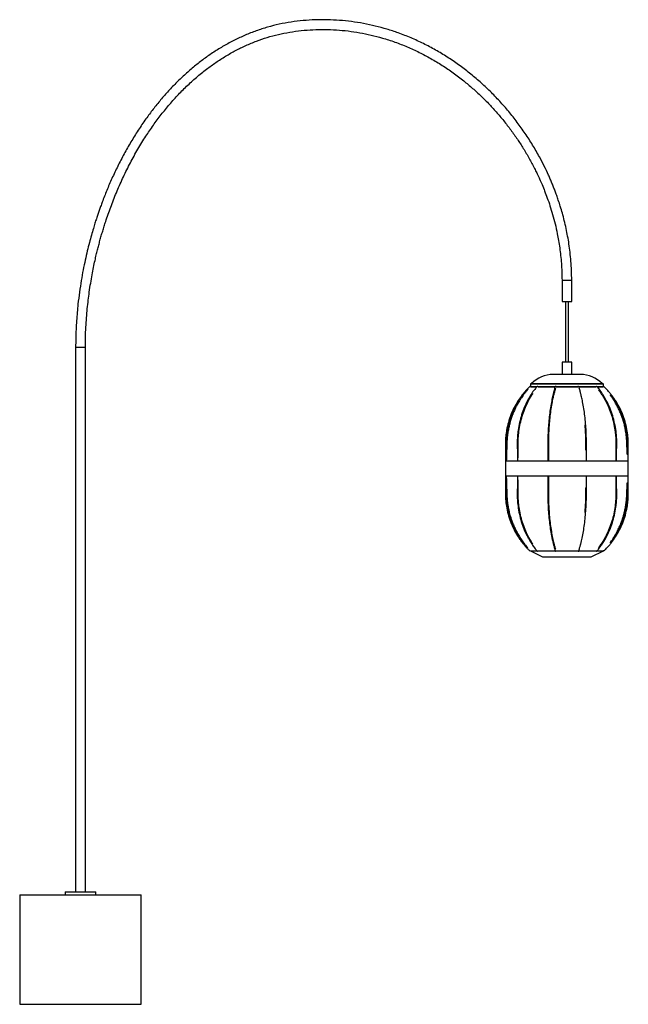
# Model space of a CAD drawing. Header units: millimetres. Extents: x -1509 to -508, y -1122 to 498.
import ezdxf

# ---------------------------------------------------------------- set-up
doc = ezdxf.new("R2010")
doc.units = ezdxf.units.MM

msp = doc.modelspace()

# ---------------------------------------------------------------- linework, layer by layer
at = {"color": 7, "linetype": 'Continuous', "lineweight": 25}
for p, q in [((-616.9, 69.2), (-616.9, 34.2)), ((-600.9, 34.2), (-600.9, 69.2)), ((-616.9, 34.2), (-600.9, 34.2)), ((-611.4, 34.2), (-611.4, -65.8)), ((-606.4, -65.8), (-606.4, 34.2)), ((-1416.9, -41.6), (-1416.9, -936.6)), ((-1400.9, -936.6), (-1400.9, -41.6)), ((-616.9, -65.8), (-616.9, -85.8)), ((-600.9, -65.8), (-616.9, -65.8)), ((-600.9, -85.8), (-600.9, -65.8)), ((-586.4, -85.8), (-631.5, -85.8)), ((-668.9, -101.8), (-668.9, -105.8)), ((-658.3, -105.9), (-668.9, -105.9)), ((-667.9, -100.8), (-549.9, -100.8)), ((-628, -105.9), (-656.9, -105.9)), ((-590.8, -105.9), (-626.5, -105.9)), ((-560.7, -105.9), (-589.7, -105.9)), ((-548.9, -105.9), (-559.2, -105.9)), ((-548.9, -105.9), (-548.9, -101.8)), ((-709.7, -209.5), (-709.7, -228.3)), ((-708.2, -218), (-708.2, -209.5)), ((-690.3, -209.5), (-690.3, -228.3)), ((-688.8, -222.7), (-688.8, -209.5)), ((-640.1, -209.5), (-640.1, -228.3)), ((-638.6, -228.3), (-638.6, -209.5)), ((-576.8, -228.3), (-576.8, -209.5)), ((-528.5, -209.5), (-528.5, -228.3)), ((-527, -228.3), (-527, -209.5)), ((-509.7, -209.5), (-509.7, -218)), ((-508.2, -228.3), (-508.2, -209.5)), ((-709.9, -228.3), (-709.9, -253.3)), ((-507.9, -228.3), (-709.9, -228.3)), ((-507.9, -253.3), (-507.9, -228.3)), ((-507.9, -253.3), (-709.9, -253.3)), ((-709.7, -253.3), (-709.7, -272.2)), ((-690.3, -253.3), (-690.3, -272.2)), ((-688.8, -272.2), (-688.8, -259)), ((-640.1, -253.3), (-640.1, -272.2)), ((-638.6, -272.2), (-638.6, -253.3)), ((-576.8, -272.2), (-576.8, -253.3)), ((-528.5, -253.3), (-528.5, -272.2)), ((-527, -272.2), (-527, -253.3)), ((-508.2, -272.2), (-508.2, -253.3)), ((-708.2, -272.2), (-708.2, -263.7)), ((-509.7, -263.7), (-509.7, -272.2)), ((-668.9, -375.8), (-668.9, -375.8)), ((-668.9, -375.9), (-648.9, -385.8)), ((-568.9, -385.8), (-548.9, -375.8)), ((-1433.9, -936.6), (-1433.9, -941.6)), ((-1433.9, -936.6), (-1383.9, -936.6)), ((-1383.9, -941.6), (-1383.9, -936.6)), ((-1508.9, -941.6), (-1508.9, -1121.6)), ((-1508.9, -941.6), (-1308.9, -941.6)), ((-1308.9, -1121.6), (-1308.9, -941.6)), ((-1508.9, -1121.6), (-1308.9, -1121.6))]:
    msp.add_line(p, q, dxfattribs=at)
at = {"color": 8, "linetype": 'Continuous', "lineweight": 25}
for p, q in [((-616.9, 69.2), (-600.9, 69.2)), ((-1400.9, -41.6), (-1416.9, -41.6)), ((-548.9, -101.8), (-668.9, -101.8))]:
    msp.add_line(p, q, dxfattribs=at)
at = {"color": 7, "linetype": 'Continuous', "lineweight": 25, "flags": 128}
for points in [[(-657.9, -105.4), (-657.9, -105.3), (-657.7, -105.3)], [(-559.8, -105.3), (-559.7, -105.3), (-559.7, -105.4)], [(-657.9, -376.3), (-657.9, -376.4), (-657.7, -376.4)], [(-559.8, -376.4), (-559.7, -376.4), (-559.7, -376.3)]]:
    msp.add_lwpolyline(points, dxfattribs=at)
at = {"color": 7, "linetype": 'Continuous', "lineweight": 25}
for centre, radius, start, end in [((-631.5, -135.3), 49.5, 90, 135.8254), ((-586.4, -135.3), 49.5, 44.1746, 90), ((-709.2, -144), 55.5, 43.4083, 44.1849), ((-667.9, -101.8), 1, 90, 180), ((-658, -106.6), 1.33, 35.2469, 80.2661), ((-627.4, -105.9), 0.548, 83.5496, 153.6487), ((-627.3, -106.2), 0.909, 23.6869, 92.5021), ((-591, -106), 0.392, 163.0482, 199.1944), ((-590, -106.2), 0.887, 86.3896, 157.3478), ((-589.9, -105.8), 0.542, 26.6079, 96.4926), ((-559.6, -106.6), 1.34, 100.0733, 144.6308), ((-549.9, -101.8), 1, 0, 90), ((-508.6, -144), 55.5, 135.8151, 136.5917), ((-594.3, -62.5), 62.7, 316.2518, 316.9374), ((-709.2, -337.8), 55.4, 315.815, 316.5911), ((-658, -375.1), 1.33, 279.7339, 324.7531), ((-627.4, -375.8), 0.548, 206.3513, 276.4504), ((-627.3, -375.5), 0.909, 267.4979, 336.3131), ((-591, -375.7), 0.392, 160.7907, 196.952), ((-590, -375.5), 0.887, 202.6522, 273.6104), ((-589.9, -375.9), 0.542, 263.5074, 333.3921), ((-559.6, -375.1), 1.34, 215.3692, 259.9267), ((-594.3, -419.2), 62.7, 43.0626, 43.7482), ((-508.7, -337.8), 55.4, 223.4089, 224.185)]:
    msp.add_arc(centre, radius, start, end, dxfattribs=at)
for points, knots in [([(-600.9, 69.2), (-601, 74.5), (-601.1, 85), (-602.1, 100.3), (-603.5, 114.9), (-605.3, 128.6), (-607.5, 141.5), (-610.1, 154.4), (-613, 167), (-616.2, 179.2), (-619.5, 190.4), (-622.7, 200.1), (-625.5, 208.5), (-628.2, 215.6), (-630.7, 222.3), (-633.4, 228.8), (-636.1, 235.2), (-640.3, 244.7), (-646.1, 257), (-654.7, 273.6), (-665.1, 291.6), (-677.2, 310.5), (-690.4, 328.9), (-704.4, 346.7), (-719.3, 363.7), (-735, 379.9), (-751.5, 395.4), (-768.8, 409.9), (-786.8, 423.6), (-805.4, 436.2), (-824.8, 447.9), (-844.7, 458.4), (-865.1, 467.8), (-885.3, 475.7), (-904.9, 482.1), (-924, 487.3), (-943.3, 491.5), (-963, 494.6), (-982.9, 496.6), (-1002.9, 497.6), (-1022.8, 497.5), (-1042.8, 496.3), (-1062.6, 493.9), (-1082.1, 490.3), (-1101.2, 485.5), (-1119.9, 479.4), (-1138.2, 472.3), (-1155.9, 464), (-1173.1, 454.7), (-1189.8, 444.4), (-1205.9, 433.2), (-1221.4, 421.2), (-1236.3, 408.4), (-1250.6, 394.8), (-1264.2, 380.6), (-1277.2, 365.7), (-1289.6, 350.4), (-1302, 333.7), (-1314.2, 315.8), (-1326.1, 296.6), (-1337.3, 276.9), (-1347.7, 256.9), (-1357.2, 236.8), (-1365.7, 217), (-1371.7, 201.7), (-1375.8, 190.6), (-1378.2, 183.8), (-1380.5, 177.1), (-1382.9, 170.1), (-1385.3, 162.5), (-1388, 153.5), (-1391.1, 142.9), (-1394.5, 130.6), (-1397.9, 116.9), (-1401.3, 102), (-1404.7, 85.7), (-1407.8, 68.2), (-1410.7, 49.4), (-1412.9, 31.9), (-1414.4, 16.2), (-1415.5, 2.4), (-1416.3, -11.8), (-1416.8, -26.6), (-1416.9, -36.5), (-1416.9, -41.6)], [0, 0, 0, 0, 0.011489, 0.02244, 0.032861, 0.042755, 0.052127, 0.060979, 0.070746, 0.079794, 0.088124, 0.095736, 0.101632, 0.107011, 0.111999, 0.116988, 0.122004, 0.127047, 0.139041, 0.151187, 0.167185, 0.18332, 0.199459, 0.215596, 0.231729, 0.247857, 0.263979, 0.280095, 0.296202, 0.312294, 0.328372, 0.344444, 0.360515, 0.376585, 0.390656, 0.404752, 0.418892, 0.433102, 0.447363, 0.461642, 0.475909, 0.490159, 0.504375, 0.518537, 0.532626, 0.546643, 0.560608, 0.574556, 0.588517, 0.602504, 0.61649, 0.630486, 0.644505, 0.658557, 0.672625, 0.686707, 0.700802, 0.714909, 0.731046, 0.747205, 0.763374, 0.779543, 0.795498, 0.810867, 0.825623, 0.830865, 0.836022, 0.841092, 0.846169, 0.851803, 0.858084, 0.866321, 0.875459, 0.8855, 0.896439, 0.908275, 0.921, 0.934605, 0.949077, 0.958611, 0.968476, 0.978667, 0.989177, 1, 1, 1, 1]), ([(-1400.9, -41.6), (-1400.9, -35.9), (-1400.8, -24.7), (-1400.1, -8.3), (-1399.1, 7.3), (-1397.8, 22.1), (-1396.2, 36.2), (-1394.4, 50.2), (-1392.3, 64.1), (-1389.9, 77.6), (-1387.5, 90), (-1385.2, 100.9), (-1383, 110.5), (-1380.9, 118.9), (-1378.9, 126.8), (-1376.9, 134.5), (-1374.7, 142.3), (-1372.4, 150), (-1370, 157.8), (-1365.8, 171), (-1359.3, 189.5), (-1350, 213.1), (-1339.8, 236.5), (-1328.5, 259.4), (-1316.3, 281.9), (-1303.7, 302.6), (-1290.8, 321.8), (-1277.9, 339.4), (-1264.2, 356.4), (-1249.8, 372.7), (-1234.5, 388.2), (-1218.5, 402.8), (-1202.4, 415.9), (-1186.3, 427.5), (-1170.4, 437.7), (-1154, 447), (-1137.1, 455.3), (-1119.6, 462.5), (-1101.8, 468.6), (-1083.5, 473.5), (-1064.8, 477.3), (-1045.8, 479.9), (-1026.5, 481.3), (-1007.2, 481.7), (-987.9, 481), (-968.7, 479.2), (-949.7, 476.3), (-930.9, 472.5), (-911.5, 467.4), (-891.7, 461), (-871.4, 453.1), (-851.7, 444), (-832.5, 433.8), (-813.8, 422.6), (-795.8, 410.3), (-779.2, 397.7), (-763.9, 384.8), (-749.8, 371.9), (-736.3, 358.4), (-723.5, 344.2), (-711.2, 329.6), (-699.7, 314.5), (-689.1, 299.4), (-680.8, 286.4), (-674.4, 275.7), (-669.7, 267.5), (-665.3, 259.3), (-661.3, 251.4), (-657.4, 243.6), (-653.6, 235.3), (-649.5, 226.1), (-645.3, 215.6), (-640.9, 204), (-636.5, 191.1), (-632.2, 177.1), (-628.1, 161.8), (-624.9, 147.4), (-622.4, 134.1), (-620.6, 122.1), (-619, 109.6), (-617.9, 96.6), (-617.1, 83), (-617, 73.8), (-616.9, 69.2)], [0, 0, 0, 0, 0.012655, 0.024787, 0.036383, 0.047432, 0.057924, 0.067851, 0.078816, 0.08898, 0.098337, 0.106881, 0.113822, 0.120113, 0.126011, 0.131941, 0.137907, 0.143909, 0.149945, 0.156015, 0.174605, 0.193455, 0.21238, 0.231307, 0.25021, 0.269088, 0.285267, 0.301433, 0.317575, 0.333691, 0.34978, 0.365845, 0.381892, 0.395894, 0.409854, 0.423795, 0.437744, 0.451699, 0.465657, 0.47966, 0.493759, 0.507963, 0.52224, 0.536557, 0.550876, 0.565161, 0.579401, 0.593576, 0.6077, 0.623803, 0.639885, 0.655964, 0.672055, 0.688167, 0.704289, 0.720421, 0.734545, 0.748678, 0.762818, 0.776963, 0.791111, 0.805241, 0.819008, 0.832264, 0.839464, 0.846502, 0.853379, 0.860152, 0.866083, 0.872803, 0.880311, 0.888606, 0.897859, 0.907925, 0.918801, 0.930489, 0.942986, 0.951609, 0.96058, 0.969902, 0.979577, 0.989608, 1, 1, 1, 1]), ([(-669.5, -105.3), (-670.6, -106.5), (-672.8, -108.5), (-675.5, -111.5), (-677.6, -113.8), (-679.3, -115.8), (-680.9, -117.6), (-684.2, -121.9), (-689.5, -129.2), (-695.8, -140.1), (-701.2, -152.1), (-705.4, -164.5), (-707.7, -174.6), (-708.8, -182.2), (-709.4, -186.9), (-709.7, -190.7), (-709.9, -193.8), (-710, -196.5), (-710.1, -200.1), (-710, -204.6), (-709.8, -207.8), (-709.7, -209.5)], [0, 0, 0, 0, 0.04301, 0.077857, 0.104539, 0.125013, 0.145454, 0.166316, 0.266175, 0.379658, 0.493142, 0.606626, 0.720109, 0.762492, 0.80482, 0.844249, 0.861695, 0.88492, 0.916066, 0.955113, 1, 1, 1, 1]), ([(-672.7, -110.1), (-673.7, -111.2), (-676.8, -114.6), (-681.3, -120.5), (-685.9, -127.3), (-689.6, -133.5), (-692.4, -138.7), (-694.4, -143), (-695.9, -146.3), (-697.1, -149.1), (-698, -151.4), (-698.9, -153.7), (-700, -156.8), (-701.3, -160.7), (-702.7, -165.8), (-704.2, -171.8), (-705.6, -178.8), (-706.8, -186.8), (-707.6, -195.8), (-707.8, -205.7), (-708.2, -216.6), (-708.4, -224.3), (-708.5, -228.3), (-708.5, -228.3)], [0, 0, 0, 0, 0.036257, 0.109465, 0.174628, 0.231697, 0.280639, 0.315207, 0.344121, 0.367393, 0.38509, 0.403243, 0.426314, 0.460525, 0.501904, 0.550516, 0.606442, 0.669789, 0.740688, 0.819224, 0.905059, 0.998139, 1, 1, 1, 1]), ([(-657.9, -105.4), (-658.8, -106.5), (-660.6, -108.6), (-662.8, -111.5), (-664.5, -113.9), (-665.9, -115.9), (-667.1, -117.7), (-669.8, -121.9), (-674, -129.3), (-679.1, -140.2), (-683.5, -152.1), (-686.8, -164.5), (-688.7, -174.7), (-689.6, -182.2), (-690.1, -186.9), (-690.3, -190.7), (-690.5, -193.8), (-690.6, -196.5), (-690.6, -200.1), (-690.6, -204.6), (-690.4, -207.8), (-690.3, -209.5)], [0, 0, 0, 0, 0.0430233, 0.0778788, 0.1045673, 0.1250447, 0.1454896, 0.1663559, 0.2662251, 0.3797112, 0.4931881, 0.6066578, 0.7201223, 0.7624964, 0.8048168, 0.8442374, 0.8616797, 0.8848995, 0.9160338, 0.9550676, 1, 1, 1, 1]), ([(-668.8, -105.9), (-668.8, -105.9), (-668.9, -105.9), (-668, -105.9), (-666.1, -105.9), (-663.1, -105.9), (-660.4, -105.9), (-658.6, -105.9), (-658.3, -105.9)], [0, 0, 0, 0, 0.091119, 0.308829, 0.526561, 0.744306, 0.962016, 1, 1, 1, 1]), ([(-656.9, -105.9), (-656.1, -105.9), (-653.7, -105.9), (-649, -105.9), (-642.8, -105.9), (-636, -105.9), (-631, -105.9), (-628.2, -105.9), (-628, -105.9)], [0, 0, 0, 0, 0.114171, 0.330597, 0.546989, 0.763403, 0.979829, 1, 1, 1, 1]), ([(-627.9, -105.6), (-628.3, -106.8), (-628.9, -108.8), (-629.8, -111.8), (-630.4, -114.1), (-630.9, -116.1), (-631.4, -117.9), (-632.4, -122.2), (-634, -129.5), (-635.9, -140.3), (-637.6, -152.3), (-638.8, -164.6), (-639.5, -174.7), (-639.9, -182.2), (-640.1, -187), (-640.2, -190.7), (-640.2, -193.8), (-640.2, -196.6), (-640.3, -200.1), (-640.2, -204.6), (-640.2, -207.9), (-640.1, -209.7)], [0, 0, 0, 0, 0.042944, 0.077735, 0.104374, 0.124813, 0.145219, 0.166046, 0.265724, 0.378991, 0.492248, 0.605497, 0.71874, 0.761032, 0.803271, 0.842616, 0.860024, 0.883199, 0.914261, 0.953205, 1, 1, 1, 1]), ([(-638.6, -209.7), (-638.7, -208), (-638.7, -205.1), (-638.8, -201.1), (-638.7, -197.9), (-638.7, -195.4), (-638.7, -193), (-638.6, -187.6), (-638.3, -178.7), (-637.5, -166.5), (-636.3, -154.1), (-634.7, -142.2), (-633.2, -133.2), (-631.9, -126.9), (-631.1, -123), (-630.4, -120), (-629.8, -117.7), (-629.2, -115.6), (-628.5, -112.9), (-627.8, -110.4), (-627.4, -108.9), (-627.2, -108.4)], [0, 0, 0, 0, 0.0442365, 0.0800522, 0.1074738, 0.1285173, 0.149531, 0.170978, 0.2736319, 0.3902895, 0.5069418, 0.6235866, 0.7402214, 0.7837777, 0.8272777, 0.8677952, 0.8857223, 0.9095854, 0.9415626, 0.9816523, 1, 1, 1, 1]), ([(-626.5, -105.9), (-624.7, -105.9), (-620.4, -105.9), (-613.4, -105.9), (-605.5, -105.9), (-597.9, -105.9), (-593.1, -105.9), (-590.8, -105.9)], [0, 0, 0, 0, 0.153599, 0.370203, 0.58682, 0.803402, 1, 1, 1, 1]), ([(-576.8, -209.7), (-576.8, -207.8), (-576.7, -204.3), (-576.7, -199.9), (-576.7, -196.4), (-576.8, -193.4), (-576.9, -187.7), (-577.2, -178.7), (-578, -166.4), (-579.3, -153.9), (-580.9, -142), (-582.5, -132.9), (-583.8, -126.6), (-584.7, -122.7), (-585.4, -119.7), (-586, -117.3), (-586.6, -115.2), (-587.3, -112.5), (-588.3, -109.2), (-589, -106.9), (-589.4, -105.6)], [0, 0, 0, 0, 0.050501, 0.089304, 0.116696, 0.141021, 0.165952, 0.265596, 0.378839, 0.492087, 0.605343, 0.718609, 0.760913, 0.803166, 0.842527, 0.859943, 0.883127, 0.914198, 0.953155, 1, 1, 1, 1]), ([(-589.3, -105.9), (-587.2, -105.9), (-582.5, -105.9), (-575.9, -105.9), (-569.7, -105.9), (-564.5, -105.9), (-561.8, -105.9), (-560.7, -105.9)], [0, 0, 0, 0, 0.193244, 0.409855, 0.626489, 0.843135, 1, 1, 1, 1]), ([(-527, -209.5), (-526.9, -207.6), (-526.8, -204.3), (-526.7, -199.9), (-526.8, -196.4), (-526.9, -193.4), (-527.1, -187.7), (-528, -178.6), (-530.1, -166.3), (-533.4, -153.8), (-537.6, -141.8), (-541.8, -132.7), (-545.1, -126.4), (-547.4, -122.5), (-549.3, -119.4), (-550.8, -117), (-552.3, -114.9), (-554.2, -112.2), (-556.7, -108.9), (-558.6, -106.6), (-559.7, -105.4)], [0, 0, 0, 0, 0.048646, 0.087538, 0.114992, 0.139364, 0.164341, 0.264177, 0.377643, 0.491114, 0.604591, 0.718077, 0.760463, 0.802798, 0.842234, 0.859683, 0.882911, 0.91404, 0.953069, 1, 1, 1, 1]), ([(-559.3, -105.9), (-557.9, -105.9), (-555.1, -105.9), (-552.1, -105.9), (-550.1, -105.9), (-549, -105.9), (-549, -105.9), (-549.1, -105.9)], [0, 0, 0, 0, 0.215358, 0.434467, 0.653541, 0.872636, 1, 1, 1, 1]), ([(-556.9, -111.2), (-556.5, -111.7), (-555.6, -112.9), (-554.2, -114.8), (-552.9, -116.7), (-551.7, -118.5), (-548.9, -122.7), (-544.7, -130), (-539.7, -140.8), (-535.3, -152.6), (-532, -164.9), (-530.1, -174.9), (-529.2, -182.3), (-528.7, -187), (-528.5, -190.8), (-528.3, -193.8), (-528.3, -196.6), (-528.2, -200.1), (-528.3, -204.6), (-528.4, -207.9), (-528.5, -209.6)], [0, 0, 0, 0, 0.018632, 0.046959, 0.068694, 0.090396, 0.112546, 0.21857, 0.339071, 0.459582, 0.5801, 0.700624, 0.745637, 0.790596, 0.832473, 0.851003, 0.875668, 0.908701, 0.950118, 1, 1, 1, 1]), ([(-508.2, -209.5), (-508.1, -207.6), (-507.9, -204.3), (-507.8, -199.9), (-507.9, -196.4), (-508, -193.4), (-508.4, -187.7), (-509.4, -178.6), (-512, -166.3), (-516.1, -153.8), (-521.3, -141.7), (-526.4, -132.7), (-530.5, -126.3), (-533.3, -122.4), (-535.6, -119.4), (-537.6, -117), (-539.3, -114.9), (-541.7, -112.2), (-544.8, -108.9), (-547.1, -106.6), (-548.4, -105.3)], [0, 0, 0, 0, 0.048603, 0.087509, 0.114971, 0.139349, 0.164331, 0.264186, 0.377671, 0.491156, 0.604642, 0.718127, 0.76051, 0.802841, 0.842271, 0.859717, 0.882941, 0.914063, 0.953083, 1, 1, 1, 1]), ([(-708.2, -209.6), (-708.3, -208), (-708.5, -205), (-708.5, -201.1), (-708.5, -197.9), (-708.5, -195.4), (-708.4, -193), (-708, -187.7), (-707, -178.8), (-704.4, -166.6), (-700.4, -154.3), (-695.2, -142.4), (-690.2, -133.5), (-686.1, -127.2), (-683.4, -123.3), (-681.3, -120.6), (-680.2, -119.2), (-680, -118.9)], [0, 0, 0, 0, 0.050525, 0.091378, 0.122652, 0.14666, 0.17064, 0.195116, 0.31226, 0.445381, 0.578502, 0.711623, 0.844745, 0.894461, 0.944116, 0.990368, 1, 1, 1, 1]), ([(-688.8, -209.6), (-688.9, -208), (-689, -205), (-689.1, -201.1), (-689.1, -197.9), (-689, -195.4), (-688.9, -193), (-688.7, -187.7), (-687.8, -178.8), (-685.7, -166.6), (-682.5, -154.3), (-678.4, -142.4), (-674.3, -133.4), (-671, -127.1), (-668.8, -123.2), (-666.9, -120.3), (-665.6, -118.2), (-665, -117.3), (-664.8, -116.9)], [0, 0, 0, 0, 0.0492468, 0.0890816, 0.1195773, 0.1429858, 0.1663658, 0.1902285, 0.3044375, 0.4342214, 0.5639995, 0.6937696, 0.8235298, 0.8719882, 0.9203845, 0.9654628, 0.9854082, 1, 1, 1, 1]), ([(-537.9, -118.9), (-537.5, -119.4), (-534.7, -122.9), (-529.7, -130), (-523.4, -140.8), (-518.1, -152.6), (-514, -164.9), (-511.7, -174.9), (-510.5, -182.4), (-510, -187.1), (-509.7, -190.8), (-509.5, -193.9), (-509.4, -196.6), (-509.3, -200.1), (-509.4, -204.6), (-509.6, -207.8), (-509.7, -209.6)], [0, 0, 0, 0, 0.019581, 0.136735, 0.269876, 0.403016, 0.536156, 0.669296, 0.71902, 0.768683, 0.814943, 0.835411, 0.862657, 0.899141, 0.944885, 1, 1, 1, 1]), ([(-509.7, -216.4), (-509.7, -214.6), (-509.9, -210.1), (-510.1, -203.1), (-510.3, -195.8), (-510.8, -189.3), (-511.4, -183.8), (-512.2, -179.1), (-512.9, -175.3), (-513.6, -171.9), (-514.4, -168.4), (-515.5, -164.3), (-517, -159.2), (-519.1, -153.4), (-521.5, -147.2), (-524.5, -140.8), (-527.8, -134.3), (-531.9, -127.4), (-535.1, -122.5), (-537, -120.1), (-537.2, -119.8)], [0, 0, 0, 0, 0.052357, 0.13294, 0.204994, 0.268298, 0.322973, 0.369145, 0.406916, 0.436542, 0.469038, 0.510889, 0.56208, 0.622585, 0.692375, 0.757603, 0.829233, 0.907237, 0.991587, 1, 1, 1, 1]), ([(-579.5, -168.9), (-579.2, -171.7), (-578.9, -176.2), (-578.6, -182.3), (-578.4, -187), (-578.3, -190.8), (-578.3, -193.8), (-578.2, -196.6), (-578.2, -200.1), (-578.2, -204.6), (-578.3, -207.9), (-578.3, -209.7)], [0, 0, 0, 0, 0.215605, 0.333545, 0.45134, 0.561064, 0.609613, 0.674239, 0.760822, 0.86938, 1, 1, 1, 1]), ([(-709.7, -209.5), (-709.7, -209.5), (-709.7, -209.5), (-709.6, -209.5), (-709.5, -209.5), (-709.2, -209.5), (-709.1, -209.5), (-709, -209.5), (-708.9, -209.5), (-708.9, -209.5)], [0, 0, 0, 0, 0.093507, 0.307507, 0.521544, 0.735837, 0.950126, 0.982762, 1, 1, 1, 1]), ([(-708.2, -209.5), (-708.2, -209.5), (-708.2, -209.5), (-708.3, -209.5), (-708.4, -209.5), (-708.6, -209.5), (-708.8, -209.5), (-708.9, -209.5), (-708.9, -209.5), (-708.9, -209.5)], [0, 0, 0, 0, 0.089032, 0.304088, 0.519181, 0.734533, 0.94988, 0.982677, 1, 1, 1, 1]), ([(-690.3, -209.5), (-690.3, -209.5), (-690.3, -209.5), (-690.3, -209.5), (-690.1, -209.5), (-689.9, -209.5), (-689.7, -209.5), (-689.4, -209.5), (-689.2, -209.5), (-689.1, -209.5), (-689.1, -209.5), (-689.1, -209.5)], [0, 0, 0, 0, 0.046919, 0.199856, 0.352705, 0.505516, 0.658352, 0.811371, 0.964387, 0.987691, 1, 1, 1, 1]), ([(-688.8, -209.5), (-688.8, -209.5), (-688.8, -209.5), (-688.9, -209.5), (-689, -209.5), (-689.1, -209.5), (-689.1, -209.5), (-689.1, -209.5)], [0, 0, 0, 0, 0.200682, 0.558684, 0.91668, 0.971202, 1, 1, 1, 1]), ([(-640.1, -209.5), (-640.1, -209.5), (-640.2, -209.5), (-640.1, -209.5), (-640, -209.5), (-639.8, -209.5), (-639.5, -209.5), (-639.3, -209.5), (-639, -209.5), (-638.8, -209.5), (-638.7, -209.5), (-638.7, -209.5), (-638.7, -209.5), (-638.7, -209.5)], [0, 0, 0, 0, 0.011415, 0.1316, 0.251746, 0.371815, 0.491816, 0.611786, 0.731776, 0.851909, 0.97204, 0.990336, 1, 1, 1, 1]), ([(-638.7, -209.5), (-638.7, -209.5), (-638.6, -209.5), (-638.7, -209.5), (-638.7, -209.5), (-638.7, -209.5)], [0, 0, 0, 0, 0.770778, 0.920773, 1, 1, 1, 1]), ([(-578.3, -209.5), (-578.3, -209.5), (-578.3, -209.5), (-578.2, -209.5), (-578, -209.5), (-577.8, -209.5), (-577.5, -209.5), (-577.2, -209.5), (-577, -209.5), (-576.9, -209.5), (-576.8, -209.5), (-576.8, -209.5), (-576.8, -209.5)], [0, 0, 0, 0, 0.009697, 0.130298, 0.250899, 0.371462, 0.491948, 0.612364, 0.73275, 0.853156, 0.973706, 1, 1, 1, 1]), ([(-578.3, -209.5), (-578.3, -209.5), (-578.3, -209.5), (-578.3, -209.5), (-578.3, -209.5)], [0, 0, 0, 0, 0.077017, 1, 1, 1, 1]), ([(-528.2, -209.5), (-528.2, -209.5), (-528.3, -209.5), (-528.4, -209.5), (-528.5, -209.5), (-528.5, -209.5), (-528.5, -209.5)], [0, 0, 0, 0, 0.028485, 0.382739, 0.736997, 1, 1, 1, 1]), ([(-528.2, -209.5), (-528.2, -209.5), (-528.1, -209.5), (-528, -209.5), (-527.7, -209.5), (-527.5, -209.5), (-527.2, -209.5), (-527.1, -209.5), (-527, -209.5), (-527, -209.5), (-527, -209.5)], [0, 0, 0, 0, 0.012365, 0.166144, 0.319925, 0.473657, 0.627289, 0.780834, 0.934339, 1, 1, 1, 1]), ([(-508.9, -209.5), (-508.9, -209.5), (-509, -209.5), (-509.2, -209.5), (-509.4, -209.5), (-509.6, -209.5), (-509.7, -209.5), (-509.7, -209.5), (-509.7, -209.5)], [0, 0, 0, 0, 0.017238, 0.231628, 0.44602, 0.660343, 0.874529, 1, 1, 1, 1]), ([(-508.9, -209.5), (-508.9, -209.5), (-508.8, -209.5), (-508.7, -209.5), (-508.4, -209.5), (-508.3, -209.5), (-508.2, -209.5), (-508.2, -209.5), (-508.2, -209.5)], [0, 0, 0, 0, 0.017324, 0.232775, 0.448228, 0.663612, 0.878858, 1, 1, 1, 1]), ([(-708.5, -253.3), (-708.5, -256.1), (-708.3, -261.8), (-708, -270.4), (-707.8, -278.6), (-707.6, -285.9), (-707.1, -292.4), (-706.4, -297.9), (-705.7, -302.6), (-705, -306.4), (-704.3, -309.8), (-703.5, -313.3), (-702.4, -317.4), (-700.8, -322.5), (-698.8, -328.3), (-696.3, -334.5), (-693.4, -340.9), (-690, -347.4), (-686, -354.3), (-681.1, -361.4), (-676.8, -367.1), (-674, -370.3), (-673.2, -371.1)], [0, 0, 0, 0, 0.065368, 0.137494, 0.202764, 0.261125, 0.312399, 0.356684, 0.394082, 0.424675, 0.448671, 0.474991, 0.508889, 0.550352, 0.599359, 0.655886, 0.708719, 0.766737, 0.829917, 0.898237, 0.971672, 1, 1, 1, 1]), ([(-709.7, -272.2), (-709.8, -274.1), (-710, -277.4), (-710.1, -281.8), (-710, -285.3), (-709.9, -288.3), (-709.5, -294), (-708.5, -303.1), (-705.8, -315.4), (-701.8, -327.9), (-696.6, -340), (-691.5, -349), (-687.3, -355.4), (-684.6, -359.3), (-682.3, -362.3), (-680.3, -364.7), (-678.6, -366.8), (-676.2, -369.5), (-673.1, -372.8), (-670.7, -375.1), (-669.5, -376.4)], [0, 0, 0, 0, 0.0486033, 0.087509, 0.114971, 0.1393485, 0.1643306, 0.2641856, 0.377671, 0.4911563, 0.6046416, 0.7181271, 0.7605103, 0.8028408, 0.8422709, 0.8597173, 0.8829411, 0.914063, 0.9530826, 1, 1, 1, 1]), ([(-709.7, -272.2), (-709.7, -272.2), (-709.7, -272.2), (-709.6, -272.2), (-709.5, -272.2), (-709.2, -272.2), (-709.1, -272.2), (-709, -272.2), (-708.9, -272.2), (-708.9, -272.2)], [0, 0, 0, 0, 0.093514, 0.307513, 0.521548, 0.735839, 0.950126, 0.982762, 1, 1, 1, 1]), ([(-708.2, -272.2), (-708.2, -272.2), (-708.2, -272.2), (-708.3, -272.2), (-708.4, -272.2), (-708.6, -272.2), (-708.8, -272.2), (-708.9, -272.2), (-708.9, -272.2), (-708.9, -272.2)], [0, 0, 0, 0, 0.089026, 0.304083, 0.519178, 0.734531, 0.94988, 0.982677, 1, 1, 1, 1]), ([(-680, -362.8), (-680.4, -362.3), (-683.1, -358.8), (-688.2, -351.7), (-694.4, -340.9), (-699.8, -329.1), (-703.9, -316.8), (-706.2, -306.8), (-707.4, -299.3), (-707.9, -294.6), (-708.2, -290.9), (-708.4, -287.8), (-708.5, -285.1), (-708.6, -281.6), (-708.5, -277.1), (-708.3, -273.9), (-708.2, -272.1)], [0, 0, 0, 0, 0.019581, 0.136735, 0.269876, 0.403016, 0.536156, 0.669296, 0.71902, 0.768683, 0.814943, 0.835411, 0.862657, 0.899141, 0.944885, 1, 1, 1, 1]), ([(-690.3, -272.2), (-690.4, -274.1), (-690.6, -277.4), (-690.6, -281.8), (-690.6, -285.3), (-690.5, -288.3), (-690.2, -294), (-689.3, -303.1), (-687.2, -315.4), (-684, -327.9), (-679.8, -339.9), (-675.7, -348.9), (-672.3, -355.3), (-670.1, -359.2), (-668.2, -362.3), (-666.6, -364.6), (-665.2, -366.8), (-663.3, -369.5), (-660.8, -372.8), (-658.9, -375.1), (-657.9, -376.3)], [0, 0, 0, 0, 0.048648, 0.087539, 0.114992, 0.139365, 0.164342, 0.264177, 0.377643, 0.491113, 0.60459, 0.718076, 0.760462, 0.802797, 0.842233, 0.859682, 0.882911, 0.914039, 0.953069, 1, 1, 1, 1]), ([(-690.3, -272.2), (-690.3, -272.2), (-690.3, -272.2), (-690.3, -272.2), (-690.1, -272.2), (-689.9, -272.2), (-689.7, -272.2), (-689.4, -272.2), (-689.2, -272.2), (-689.1, -272.2), (-689.1, -272.2), (-689.1, -272.2)], [0, 0, 0, 0, 0.047059, 0.199974, 0.352801, 0.505588, 0.658402, 0.811398, 0.964392, 0.987693, 1, 1, 1, 1]), ([(-664.8, -364.7), (-665.1, -364.2), (-665.9, -363.1), (-668.5, -359), (-672.7, -351.7), (-677.7, -340.9), (-682, -329.1), (-685.4, -316.8), (-687.2, -306.8), (-688.1, -299.4), (-688.6, -294.7), (-688.8, -290.9), (-689, -287.9), (-689.1, -285.1), (-689.1, -281.6), (-689.1, -277.1), (-688.9, -273.8), (-688.8, -272.1)], [0, 0, 0, 0, 0.019391, 0.0432698, 0.15757, 0.2874777, 0.4173956, 0.5473217, 0.6772542, 0.7257811, 0.774249, 0.8193955, 0.8393718, 0.865962, 0.9015739, 0.9462243, 1, 1, 1, 1]), ([(-688.8, -272.2), (-688.8, -272.2), (-688.8, -272.2), (-688.9, -272.2), (-689, -272.2), (-689.1, -272.2), (-689.1, -272.2), (-689.1, -272.2)], [0, 0, 0, 0, 0.200901, 0.558805, 0.916703, 0.97121, 1, 1, 1, 1]), ([(-640.1, -272), (-640.2, -273.9), (-640.2, -277.4), (-640.3, -281.8), (-640.2, -285.3), (-640.2, -288.3), (-640.1, -294), (-639.8, -303), (-639, -315.3), (-637.8, -327.8), (-636.2, -339.7), (-634.6, -348.8), (-633.4, -355.1), (-632.5, -359), (-631.8, -362), (-631.2, -364.4), (-630.7, -366.5), (-630, -369.2), (-629, -372.5), (-628.3, -374.8), (-627.9, -376.1)], [0, 0, 0, 0, 0.050502, 0.089304, 0.116696, 0.141022, 0.165953, 0.265597, 0.37884, 0.492088, 0.605344, 0.71861, 0.760914, 0.803167, 0.842527, 0.859944, 0.883128, 0.914198, 0.953155, 1, 1, 1, 1]), ([(-640.1, -272.2), (-640.1, -272.2), (-640.2, -272.2), (-640.1, -272.2), (-640, -272.2), (-639.8, -272.2), (-639.5, -272.2), (-639.3, -272.2), (-639, -272.2), (-638.8, -272.2), (-638.7, -272.2), (-638.7, -272.2), (-638.7, -272.2), (-638.7, -272.2)], [0, 0, 0, 0, 0.011575, 0.13174, 0.251867, 0.371917, 0.491898, 0.611848, 0.731819, 0.851933, 0.972045, 0.990338, 1, 1, 1, 1]), ([(-627.2, -373.3), (-627.3, -372.9), (-627.7, -371.6), (-628.3, -369.5), (-629, -367.2), (-629.5, -365.2), (-629.9, -363.4), (-631, -359.2), (-632.5, -351.9), (-634.4, -341.1), (-636.1, -329.2), (-637.3, -316.9), (-638, -306.9), (-638.4, -299.4), (-638.6, -294.7), (-638.7, -290.9), (-638.7, -287.9), (-638.7, -285.1), (-638.8, -281.6), (-638.7, -277.1), (-638.7, -273.8), (-638.6, -272)], [0, 0, 0, 0, 0.014315, 0.050118, 0.077534, 0.098571, 0.119575, 0.141014, 0.243634, 0.36027, 0.476915, 0.593569, 0.710229, 0.753798, 0.797314, 0.837848, 0.855783, 0.879657, 0.911643, 0.951747, 1, 1, 1, 1]), ([(-638.7, -272.2), (-638.7, -272.2), (-638.6, -272.2), (-638.7, -272.2), (-638.7, -272.2), (-638.7, -272.2)], [0, 0, 0, 0, 0.771067, 0.920873, 1, 1, 1, 1]), ([(-589.4, -376.1), (-589.1, -374.9), (-588.4, -372.9), (-587.5, -369.9), (-586.9, -367.6), (-586.3, -365.6), (-585.9, -363.8), (-584.8, -359.5), (-583.2, -352.2), (-581.2, -341.4), (-579.5, -329.4), (-578.2, -317.1), (-577.5, -307), (-577.1, -299.5), (-576.9, -294.7), (-576.8, -291), (-576.8, -287.9), (-576.7, -285.1), (-576.7, -281.6), (-576.7, -277.1), (-576.8, -273.8), (-576.8, -272)], [0, 0, 0, 0, 0.042945, 0.077736, 0.104375, 0.124814, 0.14522, 0.166047, 0.265725, 0.378992, 0.492249, 0.605498, 0.718741, 0.761033, 0.803272, 0.842616, 0.860025, 0.883199, 0.914262, 0.953206, 1, 1, 1, 1]), ([(-578.3, -272), (-578.3, -273.7), (-578.3, -276.6), (-578.2, -280.6), (-578.2, -283.8), (-578.3, -286.3), (-578.3, -288.7), (-578.4, -294.1), (-578.7, -302.2), (-579.2, -309.4), (-579.5, -312.8)], [0, 0, 0, 0, 0.11976, 0.216721, 0.290956, 0.347926, 0.404814, 0.462877, 0.740784, 1, 1, 1, 1]), ([(-578.3, -272.2), (-578.3, -272.2), (-578.3, -272.2), (-578.2, -272.2), (-578, -272.2), (-577.8, -272.2), (-577.5, -272.2), (-577.2, -272.2), (-577, -272.2), (-576.9, -272.2), (-576.8, -272.2), (-576.8, -272.2), (-576.8, -272.2)], [0, 0, 0, 0, 0.009699, 0.130319, 0.25094, 0.371522, 0.492027, 0.612463, 0.732868, 0.853294, 0.973863, 1, 1, 1, 1]), ([(-578.3, -272.2), (-578.3, -272.2), (-578.3, -272.2), (-578.3, -272.2), (-578.3, -272.2)], [0, 0, 0, 0, 0.077113, 1, 1, 1, 1]), ([(-559.7, -376.3), (-558.7, -375.2), (-557, -373.1), (-554.7, -370.2), (-553, -367.8), (-551.6, -365.8), (-550.4, -364), (-547.7, -359.8), (-543.4, -352.4), (-538.3, -341.5), (-533.9, -329.6), (-530.5, -317.2), (-528.7, -307), (-527.7, -299.5), (-527.2, -294.8), (-527, -291), (-526.8, -287.9), (-526.8, -285.2), (-526.7, -281.6), (-526.8, -277.1), (-526.9, -273.9), (-527, -272.2)], [0, 0, 0, 0, 0.043023, 0.077878, 0.104567, 0.125044, 0.145489, 0.166355, 0.266224, 0.37971, 0.493187, 0.606657, 0.720122, 0.762497, 0.804817, 0.844238, 0.86168, 0.8849, 0.916035, 0.955069, 1, 1, 1, 1]), ([(-528.5, -272.1), (-528.4, -273.7), (-528.3, -276.7), (-528.2, -280.6), (-528.2, -283.8), (-528.3, -286.3), (-528.4, -288.7), (-528.7, -294), (-529.5, -302.9), (-531.6, -315.1), (-534.8, -327.4), (-539, -339.3), (-543.1, -348.3), (-546.5, -354.6), (-548.7, -358.4), (-550.5, -361.4), (-552.1, -363.8), (-553.5, -365.9), (-555.1, -368.2), (-556.3, -369.8), (-556.9, -370.5)], [0, 0, 0, 0, 0.04574, 0.082738, 0.111062, 0.132803, 0.154518, 0.176681, 0.282757, 0.403298, 0.523834, 0.644362, 0.764882, 0.80989, 0.854839, 0.896708, 0.915233, 0.939892, 0.972937, 1, 1, 1, 1]), ([(-548.4, -376.4), (-547.2, -375.2), (-545.1, -373.1), (-542.3, -370.2), (-540.2, -367.9), (-538.5, -365.9), (-537, -364.1), (-533.6, -359.8), (-528.4, -352.5), (-522.1, -341.6), (-516.7, -329.6), (-512.5, -317.2), (-510.2, -307.1), (-509, -299.5), (-508.5, -294.8), (-508.2, -291), (-508, -287.9), (-507.9, -285.2), (-507.8, -281.6), (-507.9, -277.1), (-508.1, -273.9), (-508.2, -272.2)], [0, 0, 0, 0, 0.04301, 0.077857, 0.104539, 0.125013, 0.145454, 0.166316, 0.266175, 0.379658, 0.493142, 0.606626, 0.720109, 0.762492, 0.80482, 0.844249, 0.861695, 0.88492, 0.916066, 0.955113, 1, 1, 1, 1]), ([(-509.7, -272.1), (-509.6, -273.7), (-509.4, -276.7), (-509.3, -280.6), (-509.4, -283.8), (-509.4, -286.3), (-509.5, -288.7), (-509.9, -294), (-510.9, -302.9), (-513.5, -315.1), (-517.5, -327.4), (-522.6, -339.3), (-527.7, -348.2), (-531.8, -354.5), (-534.5, -358.4), (-536.6, -361.1), (-537.7, -362.5), (-537.9, -362.8)], [0, 0, 0, 0, 0.050525, 0.091378, 0.122652, 0.14666, 0.17064, 0.195116, 0.31226, 0.445381, 0.578502, 0.711623, 0.844745, 0.894461, 0.944116, 0.990368, 1, 1, 1, 1]), ([(-537.5, -362.3), (-537.2, -361.8), (-535.1, -359.2), (-532, -354.4), (-528.3, -348.2), (-525.5, -343), (-523.5, -338.7), (-522, -335.4), (-520.8, -332.6), (-519.9, -330.3), (-519, -328), (-517.9, -324.9), (-516.6, -321), (-515.1, -315.9), (-513.7, -309.9), (-512.2, -302.9), (-511.1, -294.9), (-510.3, -285.9), (-510.1, -276), (-509.8, -268.8), (-509.7, -265), (-509.7, -264.8)], [0, 0, 0, 0, 0.0164728, 0.0965226, 0.1666286, 0.2267523, 0.2692172, 0.3047364, 0.3333249, 0.3550657, 0.3773655, 0.4057069, 0.4477334, 0.4985655, 0.5582826, 0.6269862, 0.7048048, 0.7919011, 0.8883788, 0.9938226, 1, 1, 1, 1]), ([(-528.2, -272.2), (-528.2, -272.2), (-528.3, -272.2), (-528.4, -272.2), (-528.5, -272.2), (-528.5, -272.2), (-528.5, -272.2)], [0, 0, 0, 0, 0.028493, 0.382849, 0.737209, 1, 1, 1, 1]), ([(-528.2, -272.2), (-528.2, -272.2), (-528.1, -272.2), (-528, -272.2), (-527.7, -272.2), (-527.5, -272.2), (-527.2, -272.2), (-527.1, -272.2), (-527, -272.2), (-527, -272.2), (-527, -272.2)], [0, 0, 0, 0, 0.0123667, 0.1661674, 0.3199698, 0.4737226, 0.6273768, 0.7809429, 0.9344696, 1, 1, 1, 1]), ([(-508.9, -272.2), (-508.9, -272.2), (-509, -272.2), (-509.2, -272.2), (-509.4, -272.2), (-509.6, -272.2), (-509.7, -272.2), (-509.7, -272.2), (-509.7, -272.2)], [0, 0, 0, 0, 0.017239, 0.23163, 0.446023, 0.660348, 0.874534, 1, 1, 1, 1]), ([(-508.9, -272.2), (-508.9, -272.2), (-508.8, -272.2), (-508.7, -272.2), (-508.4, -272.2), (-508.3, -272.2), (-508.2, -272.2), (-508.2, -272.2), (-508.2, -272.2)], [0, 0, 0, 0, 0.017324, 0.232773, 0.448225, 0.663607, 0.878851, 1, 1, 1, 1]), ([(-668.8, -375.8), (-668.8, -375.8), (-668.9, -375.8), (-668, -375.8), (-666.1, -375.8), (-663.1, -375.8), (-660.4, -375.8), (-658.6, -375.8), (-658.3, -375.8)], [0, 0, 0, 0, 0.067982, 0.291234, 0.514487, 0.73774, 0.960992, 1, 1, 1, 1]), ([(-663.6, -375.8), (-663.4, -375.8), (-662.2, -375.8), (-660.4, -375.8), (-658.6, -375.8), (-658.3, -375.8)], [0, 0, 0, 0, 0.161499, 0.875262, 1, 1, 1, 1]), ([(-656.9, -375.8), (-656.1, -375.8), (-653.7, -375.8), (-649, -375.8), (-642.8, -375.8), (-636, -375.8), (-631, -375.8), (-628.2, -375.8), (-628, -375.8)], [0, 0, 0, 0, 0.11417, 0.330595, 0.546984, 0.763397, 0.979822, 1, 1, 1, 1]), ([(-656.9, -375.8), (-656.1, -375.8), (-653.7, -375.8), (-649, -375.8), (-642.8, -375.8), (-636, -375.8), (-631, -375.8), (-628.2, -375.8), (-628, -375.8)], [0, 0, 0, 0, 0.11417, 0.33058, 0.546989, 0.763398, 0.979807, 1, 1, 1, 1]), ([(-648.9, -385.8), (-648.9, -385.8), (-648.9, -385.8), (-648.3, -385.8), (-647, -385.8), (-645.1, -385.8), (-642.5, -385.8), (-639.3, -385.8), (-635.6, -385.8), (-631.5, -385.8), (-627, -385.8), (-622.2, -385.8), (-617.1, -385.8), (-611.9, -385.8), (-606.7, -385.8), (-601.4, -385.8), (-598.1, -385.8), (-596.4, -385.8)], [0, 0, 0, 0, 0.030199, 0.099471, 0.168742, 0.238014, 0.307285, 0.376557, 0.445828, 0.5151, 0.584371, 0.653643, 0.722914, 0.792186, 0.861457, 0.930729, 1, 1, 1, 1]), ([(-626.5, -375.8), (-624.7, -375.8), (-620.4, -375.8), (-613.4, -375.8), (-605.5, -375.8), (-597.9, -375.8), (-593.1, -375.8), (-590.8, -375.8)], [0, 0, 0, 0, 0.153599, 0.370203, 0.58682, 0.803402, 1, 1, 1, 1]), ([(-626.5, -375.8), (-624.7, -375.8), (-620.4, -375.8), (-613.4, -375.8), (-605.5, -375.8), (-597.9, -375.8), (-593.1, -375.8), (-590.8, -375.8)], [0, 0, 0, 0, 0.153603, 0.370204, 0.586805, 0.803406, 1, 1, 1, 1]), ([(-596.4, -385.8), (-594.8, -385.8), (-591.5, -385.8), (-586.9, -385.8), (-582.7, -385.8), (-579, -385.8), (-575.8, -385.8), (-573.1, -385.8), (-571.1, -385.8), (-569.7, -385.8), (-569, -385.8), (-569, -385.8), (-569, -385.8)], [0, 0, 0, 0, 0.104558, 0.209117, 0.313675, 0.418233, 0.522792, 0.62735, 0.731908, 0.836466, 0.941025, 1, 1, 1, 1]), ([(-589.3, -375.8), (-587.2, -375.8), (-582.5, -375.8), (-575.9, -375.8), (-569.7, -375.8), (-564.5, -375.8), (-561.8, -375.8), (-560.7, -375.8)], [0, 0, 0, 0, 0.193238, 0.409851, 0.626486, 0.843134, 1, 1, 1, 1]), ([(-589.3, -375.8), (-587.2, -375.8), (-582.5, -375.8), (-575.9, -375.8), (-569.7, -375.8), (-564.5, -375.8), (-561.8, -375.8), (-560.7, -375.8)], [0, 0, 0, 0, 0.193221, 0.409853, 0.626484, 0.843116, 1, 1, 1, 1]), ([(-559.3, -375.8), (-557.9, -375.8), (-555.1, -375.8), (-552.2, -375.8), (-550.5, -375.8), (-550.1, -375.8), (-550.1, -375.8)], [0, 0, 0, 0, 0.315967, 0.637552, 0.959085, 1, 1, 1, 1]), ([(-559.3, -375.8), (-557.9, -375.8), (-555.1, -375.8), (-552.1, -375.8), (-550.1, -375.8), (-549, -375.8), (-549.1, -375.8), (-549.1, -375.8)], [0, 0, 0, 0, 0.226132, 0.45627, 0.686407, 0.916545, 1, 1, 1, 1])]:
    msp.add_open_spline(points, degree=3, knots=knots, dxfattribs=at)

doc.saveas('drawing.dxf')
